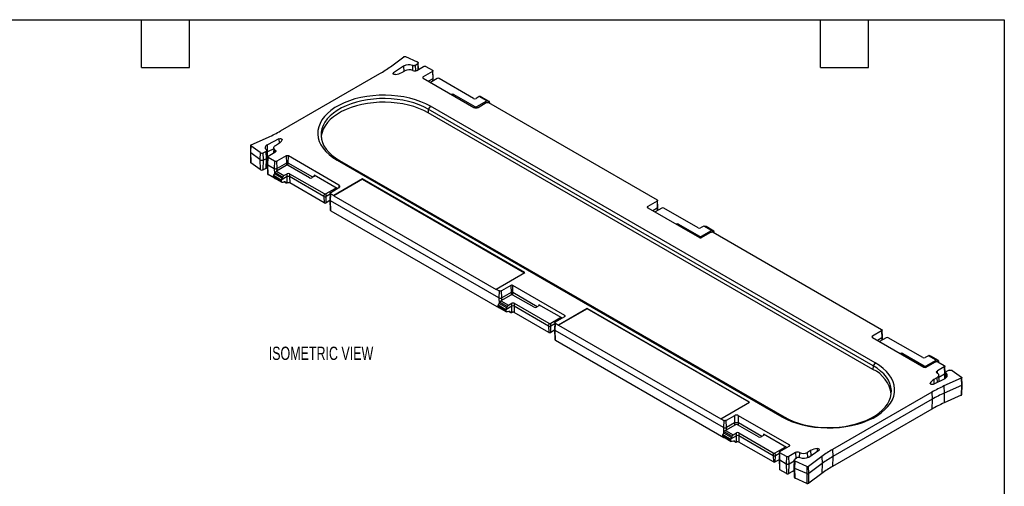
# Model space of a CAD drawing. Header units: millimetres. Extents: x 6 to 273, y 6 to 210.
# Tile 3 of 3: x 117 to 273, y 135 to 210. Entities that reach past the tile are written whole.
import ezdxf

# ---------------------------------------------------------------- set-up
doc = ezdxf.new("R2010")
doc.units = ezdxf.units.MM
doc.layers.add('TEXT', color=140, linetype='Continuous', lineweight=25)
doc.styles.add('SLDTEXTSTYLE0', font='TXT', dxfattribs={"width": 0.7})

msp = doc.modelspace()

# ---------------------------------------------------------------- linework, layer by layer
for p, q in [((175.462, 202.072), (177.574, 203.651)), ((177.85, 203.672), (179.723, 202.837)), ((177.556, 202.169), (175.943, 201.103)), ((177.556, 202.169), (177.589, 201.33)), ((178.966, 202.261), (178.943, 201.488)), ((179.445, 202.301), (179.786, 202.556)), ((179.482, 201.412), (179.445, 202.301)), ((179.642, 201.471), (180.728, 202.098)), ((179.786, 202.556), (179.826, 201.577)), ((179.914, 201.628), (179.858, 202.685)), ((181.106, 202.098), (182.128, 201.508)), ((157.976, 191.845), (173.77, 200.962)), ((175.953, 200.867), (175.943, 201.103)), ((177.256, 201.138), (177.752, 201.424)), ((182.128, 201.29), (180.646, 200.434)), ((180.653, 200.24), (180.646, 200.434)), ((182.128, 201.29), (182.17, 200.159)), ((182.266, 200.298), (182.207, 201.401)), ((180.646, 200.244), (188.7, 195.594)), ((182.17, 200.159), (181.482, 199.761)), ((182.871, 200.186), (181.809, 199.573)), ((182.17, 200.159), (182.162, 199.776)), ((182.251, 199.828), (182.266, 200.289)), ((188.67, 197.022), (183.19, 200.186)), ((185.133, 197.653), (185.135, 197.655)), ((185.135, 197.652), (185.135, 197.655)), ((185.514, 197.433), (185.523, 197.655)), ((185.523, 197.655), (188.881, 195.716)), ((189.576, 197.321), (189.058, 197.022)), ((190.779, 196.627), (189.576, 197.321)), ((190.906, 196.638), (189.699, 197.335)), ((189.86, 197.243), (191.082, 196.537)), ((181.827, 195.766), (181.466, 195.317)), ((252.537, 154.945), (181.827, 195.766)), ((188.881, 195.716), (188.875, 195.532)), ((189.201, 195.716), (190.779, 196.627)), ((189.207, 195.533), (189.201, 195.716)), ((189.382, 195.594), (190.688, 196.348)), ((191.174, 196.532), (189.947, 197.24)), ((191.066, 196.348), (217.837, 180.893)), ((191.231, 196.414), (191.091, 196.334)), ((191.224, 196.257), (191.231, 196.414)), ((191.231, 196.414), (191.23, 196.432)), ((181.466, 195.317), (181.448, 194.731)), ((252.159, 153.911), (181.448, 194.731)), ((252.176, 154.497), (181.466, 195.317)), ((153.241, 189.562), (153.182, 188.456)), ((153.235, 188.361), (153.282, 189.489)), ((154.728, 188.408), (153.282, 189.489)), ((153.318, 189.649), (156.053, 190.868)), ((157.732, 190.59), (155.886, 189.659)), ((155.924, 188.526), (155.886, 189.659)), ((157.176, 189.546), (157.671, 189.832)), ((157.732, 190.59), (157.756, 189.884)), ((153.182, 188.449), (153.233, 186.862)), ((154.681, 187.28), (153.235, 188.361)), ((153.276, 186.791), (153.235, 188.361)), ((154.728, 188.408), (154.681, 187.28)), ((155.215, 188.372), (155.657, 188.568)), ((155.252, 187.238), (155.215, 188.372)), ((155.657, 188.568), (155.693, 187.435)), ((155.851, 187.628), (155.791, 188.733)), ((155.806, 188.456), (155.924, 188.526)), ((155.892, 187.017), (155.924, 188.526)), ((156.89, 189.013), (155.924, 188.526)), ((156.008, 187.828), (157.094, 188.454)), ((156.899, 189.176), (156.853, 188.315)), ((157.107, 188.462), (157.12, 188.807)), ((158.891, 187.875), (157.408, 187.019)), ((158.891, 187.875), (158.933, 186.744)), ((159.178, 186.744), (159.22, 187.875)), ((167.274, 183.226), (159.22, 187.875)), ((154.722, 185.71), (153.276, 186.791)), ((154.681, 187.28), (154.722, 185.71)), ((155.221, 185.673), (155.252, 187.238)), ((155.252, 187.238), (155.693, 187.435)), ((155.693, 187.435), (155.662, 185.87)), ((155.8, 186.029), (155.851, 187.616)), ((155.829, 186.927), (155.891, 186.961)), ((155.93, 187.721), (155.871, 186.618)), ((155.871, 186.608), (155.922, 185.022)), ((155.966, 186.479), (156.008, 187.61)), ((155.966, 186.479), (156.989, 185.888)), ((156.002, 184.912), (155.966, 186.479)), ((157.031, 187.019), (156.008, 187.61)), ((157.031, 187.019), (156.989, 185.888)), ((158.896, 186.346), (157.317, 185.434)), ((157.45, 185.888), (157.408, 187.019)), ((158.933, 186.744), (157.45, 185.888)), ((158.933, 186.744), (158.924, 186.359)), ((163.095, 184.483), (159.178, 186.744)), ((159.187, 186.359), (159.178, 186.744)), ((162.574, 184.407), (159.215, 186.346)), ((166.977, 187.194), (237.688, 146.373)), ((167.338, 187.161), (166.977, 187.194)), ((167.338, 187.161), (238.049, 146.341)), ((155.662, 185.87), (155.221, 185.673)), ((157.025, 184.321), (156.002, 184.912)), ((156.866, 184.74), (156.867, 184.758)), ((158.103, 184.025), (156.866, 184.74)), ((156.874, 184.555), (156.866, 184.74)), ((156.867, 184.758), (158.103, 184.044)), ((156.989, 185.888), (157.009, 185.012)), ((158.237, 184.311), (157.015, 185.017)), ((157.148, 185.213), (158.361, 184.513)), ((157.317, 185.434), (158.521, 184.74)), ((157.441, 185.506), (157.45, 185.888)), ((158.521, 184.74), (159.038, 185.039)), ((159.056, 184.575), (159.038, 185.039)), ((159.426, 185.039), (159.409, 184.575)), ((159.426, 185.039), (164.906, 181.875)), ((163.346, 184.811), (163.339, 184.624)), ((166.988, 182.709), (163.346, 184.811)), ((158.103, 183.846), (156.874, 184.555)), ((156.971, 184.388), (158.203, 183.677)), ((157.024, 184.357), (157.025, 184.321)), ((159.056, 184.575), (158.103, 184.025)), ((158.103, 184.044), (158.103, 184.025)), ((158.103, 184.025), (158.103, 183.846)), ((158.575, 183.736), (158.363, 183.67)), ((158.608, 183.744), (158.868, 183.594)), ((158.805, 183.66), (158.651, 183.748)), ((159.033, 183.583), (159.056, 184.575)), ((164.889, 181.412), (159.409, 184.575)), ((159.409, 184.575), (159.432, 183.572)), ((164.912, 180.409), (159.432, 183.572)), ((163.346, 184.628), (162.962, 184.407)), ((170.999, 184.173), (166.443, 181.543)), ((170.999, 184.214), (166.445, 181.585)), ((167.274, 183.226), (167.26, 182.835)), ((196.818, 169.309), (170.999, 184.214)), ((170.999, 184.214), (170.999, 184.173)), ((170.999, 184.173), (196.782, 169.289)), ((164.906, 181.875), (164.889, 181.412)), ((165.226, 181.875), (166.671, 182.709)), ((165.243, 181.412), (165.226, 181.875)), ((165.88, 181.779), (165.243, 181.412)), ((165.89, 181.971), (165.831, 180.868)), ((165.926, 180.729), (165.968, 181.86)), ((165.968, 182.078), (167.274, 182.832)), ((165.968, 181.86), (166.445, 181.585)), ((166.679, 182.488), (166.671, 182.709)), ((166.986, 182.665), (166.988, 182.709)), ((164.889, 181.412), (164.912, 180.409)), ((165.22, 180.409), (165.243, 181.412)), ((165.834, 180.763), (165.22, 180.409)), ((165.831, 180.859), (165.882, 179.273)), ((192.698, 165.274), (165.926, 180.729)), ((165.962, 179.162), (165.926, 180.729)), ((166.445, 181.585), (166.443, 181.543)), ((166.443, 181.543), (192.262, 166.638)), ((217.837, 180.675), (216.355, 179.82)), ((217.837, 180.675), (217.879, 179.545)), ((217.975, 179.684), (217.916, 180.787)), ((165.962, 179.162), (192.734, 163.707)), ((216.362, 179.625), (216.355, 179.82)), ((216.355, 179.63), (224.585, 174.878)), ((217.879, 179.545), (217.191, 179.147)), ((218.58, 179.572), (217.517, 178.958)), ((217.879, 179.545), (217.87, 179.162)), ((217.96, 179.214), (217.975, 179.674)), ((224.379, 176.408), (218.899, 179.572)), ((220.842, 177.039), (220.844, 177.04)), ((220.844, 177.038), (220.844, 177.04)), ((221.223, 176.819), (221.232, 177.04)), ((221.232, 177.04), (224.59, 175.101)), ((225.285, 176.707), (224.767, 176.408)), ((224.91, 175.101), (226.488, 176.013)), ((224.914, 174.878), (226.397, 175.734)), ((226.488, 176.013), (225.285, 176.707)), ((226.615, 176.024), (225.408, 176.721)), ((225.569, 176.628), (226.791, 175.923)), ((226.883, 175.918), (225.656, 176.626)), ((226.775, 175.734), (253.546, 160.279)), ((226.94, 175.8), (226.8, 175.719)), ((226.933, 175.643), (226.94, 175.8)), ((226.94, 175.8), (226.939, 175.818)), ((224.59, 175.101), (224.582, 174.88)), ((224.918, 174.88), (224.91, 175.101)), ((192.263, 166.68), (196.818, 169.309)), ((192.262, 166.638), (192.263, 166.68)), ((192.263, 166.68), (192.74, 166.405)), ((192.74, 166.405), (192.698, 165.274)), ((194.6, 167.261), (193.117, 166.405)), ((193.159, 165.274), (193.117, 166.405)), ((194.642, 166.13), (193.159, 165.274)), ((194.6, 167.261), (194.642, 166.13)), ((194.642, 166.13), (194.633, 165.745)), ((194.887, 166.13), (194.929, 167.261)), ((198.804, 163.869), (194.887, 166.13)), ((194.896, 165.745), (194.887, 166.13)), ((203.16, 162.509), (194.929, 167.261)), ((192.698, 165.274), (192.718, 164.398)), ((193.946, 163.697), (192.723, 164.403)), ((192.857, 164.599), (194.07, 163.899)), ((194.605, 165.731), (193.026, 164.82)), ((193.026, 164.82), (194.229, 164.125)), ((193.15, 164.892), (193.159, 165.274)), ((194.229, 164.125), (194.747, 164.424)), ((194.764, 163.961), (194.747, 164.424)), ((198.283, 163.792), (194.924, 165.731)), ((195.135, 164.424), (195.118, 163.961)), ((195.135, 164.424), (200.615, 161.261)), ((192.575, 164.125), (192.576, 164.143)), ((193.812, 163.411), (192.575, 164.125)), ((192.583, 163.941), (192.575, 164.125)), ((192.576, 164.143), (193.812, 163.43)), ((193.812, 163.232), (192.583, 163.941)), ((192.68, 163.774), (193.912, 163.062)), ((192.733, 163.743), (192.734, 163.707)), ((194.764, 163.961), (193.812, 163.411)), ((193.812, 163.43), (193.812, 163.411)), ((193.812, 163.411), (193.812, 163.232)), ((194.284, 163.121), (194.072, 163.056)), ((194.317, 163.13), (194.577, 162.979)), ((194.513, 163.045), (194.36, 163.134)), ((194.742, 162.969), (194.764, 163.961)), ((200.598, 160.797), (195.118, 163.961)), ((195.118, 163.961), (195.141, 162.958)), ((200.621, 159.794), (195.141, 162.958)), ((199.055, 164.014), (198.671, 163.792)), ((199.055, 164.197), (199.048, 164.01)), ((202.697, 162.095), (199.055, 164.197)), ((206.708, 163.559), (202.152, 160.929)), ((206.708, 163.6), (202.154, 160.97)), ((232.526, 148.695), (206.708, 163.6)), ((206.708, 163.6), (206.708, 163.559)), ((232.491, 148.674), (206.708, 163.559)), ((200.615, 161.261), (200.598, 160.797)), ((200.935, 161.261), (202.379, 162.095)), ((200.952, 160.797), (200.935, 161.261)), ((201.599, 161.357), (201.54, 160.254)), ((201.635, 160.115), (201.677, 161.245)), ((201.677, 161.463), (203.16, 162.319)), ((201.677, 161.245), (202.154, 160.97)), ((202.388, 161.874), (202.379, 162.095)), ((202.695, 162.051), (202.697, 162.095)), ((203.16, 162.509), (203.153, 162.315)), ((200.598, 160.797), (200.621, 159.794)), ((200.929, 159.794), (200.952, 160.797)), ((201.543, 160.149), (200.929, 159.794)), ((201.589, 161.165), (200.952, 160.797)), ((201.54, 160.244), (201.591, 158.658)), ((228.407, 144.66), (201.635, 160.115)), ((201.671, 158.547), (201.635, 160.115)), ((202.154, 160.97), (202.152, 160.929)), ((202.152, 160.929), (227.971, 146.024)), ((253.546, 160.061), (252.082, 159.216)), ((253.546, 160.061), (253.588, 158.93)), ((253.684, 159.069), (253.624, 160.173)), ((201.671, 158.547), (228.443, 143.093)), ((252.09, 159), (252.082, 159.216)), ((252.082, 159.004), (260.276, 154.275)), ((253.588, 158.93), (252.899, 158.533)), ((254.289, 158.957), (253.226, 158.344)), ((253.588, 158.93), (253.579, 158.548)), ((253.669, 158.6), (253.684, 159.06)), ((260.088, 155.794), (254.608, 158.957)), ((256.551, 156.425), (256.553, 156.426)), ((256.553, 156.424), (256.553, 156.426)), ((256.932, 156.205), (256.94, 156.426)), ((256.94, 156.426), (260.299, 154.487)), ((260.994, 156.093), (260.476, 155.794)), ((260.618, 154.487), (262.197, 155.398)), ((260.642, 154.275), (262.106, 155.12)), ((262.197, 155.398), (260.994, 156.093)), ((262.324, 155.409), (261.117, 156.106)), ((261.278, 156.014), (262.5, 155.309)), ((262.592, 155.303), (261.365, 156.011)), ((262.484, 155.12), (263.506, 154.529)), ((262.649, 155.186), (262.509, 155.105)), ((262.642, 155.029), (262.649, 155.186)), ((262.649, 155.186), (262.647, 155.204)), ((252.176, 154.497), (252.159, 153.911)), ((252.537, 154.945), (252.176, 154.497)), ((260.299, 154.487), (260.291, 154.266)), ((260.627, 154.266), (260.618, 154.487)), ((263.506, 154.311), (262.421, 153.685)), ((262.435, 153.302), (262.421, 153.685)), ((263.506, 154.311), (263.548, 153.18)), ((263.644, 153.319), (263.585, 154.423)), ((263.723, 153.418), (263.675, 152.515)), ((264.299, 153.767), (263.858, 153.571)), ((264.786, 153.731), (266.232, 152.65)), ((261.782, 151.549), (263.629, 152.48)), ((262.339, 152.593), (261.843, 152.307)), ((261.843, 152.307), (261.869, 151.593)), ((262.339, 152.593), (262.366, 151.843)), ((262.669, 151.996), (262.616, 152.997)), ((262.634, 152.653), (263.548, 153.18)), ((266.196, 152.49), (263.461, 151.271)), ((263.548, 153.18), (263.531, 152.431)), ((263.617, 152.474), (263.644, 153.31)), ((263.758, 152.578), (263.789, 153.294)), ((266.196, 152.49), (266.233, 151.356)), ((266.332, 151.468), (266.273, 152.576)), ((261.538, 150.294), (245.745, 141.177)), ((261.292, 151.634), (261.287, 151.717)), ((261.538, 150.294), (261.58, 149.163)), ((263.461, 151.271), (263.498, 150.137)), ((266.233, 151.356), (263.498, 150.137)), ((266.233, 151.356), (266.201, 149.792)), ((266.281, 149.878), (266.332, 151.464)), ((261.58, 149.163), (245.787, 140.046)), ((261.58, 149.163), (261.544, 147.596)), ((263.498, 150.137), (263.467, 148.573)), ((266.201, 149.792), (263.467, 148.573)), ((227.972, 146.066), (232.526, 148.695)), ((261.544, 147.596), (245.751, 138.479)), ((227.971, 146.024), (227.972, 146.066)), ((227.972, 146.066), (228.449, 145.791)), ((228.449, 145.791), (228.407, 144.66)), ((230.132, 146.545), (228.826, 145.791)), ((228.868, 144.66), (228.826, 145.791)), ((230.132, 146.545), (230.174, 145.414)), ((230.773, 145.414), (230.815, 146.545)), ((238.869, 141.895), (230.815, 146.545)), ((237.688, 146.373), (238.049, 146.341)), ((228.407, 144.66), (228.427, 143.784)), ((230.314, 145.117), (228.735, 144.206)), ((228.735, 144.206), (229.938, 143.511)), ((228.859, 144.277), (228.868, 144.66)), ((230.174, 145.414), (228.868, 144.66)), ((230.174, 145.414), (230.165, 145.031)), ((233.992, 143.178), (230.633, 145.117)), ((234.513, 143.255), (230.773, 145.414)), ((230.782, 145.031), (230.773, 145.414)), ((228.283, 143.511), (228.285, 143.529)), ((229.521, 142.797), (228.283, 143.511)), ((228.292, 143.327), (228.283, 143.511)), ((228.285, 143.529), (229.521, 142.815)), ((229.521, 142.617), (228.292, 143.327)), ((228.389, 143.159), (229.621, 142.448)), ((229.655, 143.083), (228.432, 143.788)), ((228.442, 143.129), (228.443, 143.093)), ((228.566, 143.985), (229.779, 143.285)), ((230.473, 143.347), (229.521, 142.797)), ((229.521, 142.815), (229.521, 142.797)), ((229.521, 142.797), (229.521, 142.617)), ((229.993, 142.507), (229.781, 142.442)), ((229.938, 143.511), (230.456, 143.81)), ((230.026, 142.515), (230.286, 142.365)), ((230.222, 142.431), (230.069, 142.52)), ((230.451, 142.355), (230.473, 143.347)), ((230.473, 143.347), (230.456, 143.81)), ((230.844, 143.81), (230.827, 143.347)), ((236.307, 140.183), (230.827, 143.347)), ((230.827, 143.347), (230.85, 142.344)), ((230.844, 143.81), (236.324, 140.646)), ((234.764, 143.4), (234.38, 143.178)), ((234.764, 143.583), (234.757, 143.396)), ((238.406, 141.481), (234.764, 143.583)), ((236.33, 139.18), (230.85, 142.344)), ((236.643, 140.646), (238.088, 141.481)), ((237.386, 140.849), (238.869, 141.705)), ((238.097, 141.259), (238.088, 141.481)), ((238.404, 141.437), (238.406, 141.481)), ((238.869, 141.895), (238.861, 141.701)), ((242.258, 141.001), (241.763, 140.715)), ((241.959, 139.97), (243.571, 141.036)), ((242.258, 141.001), (242.288, 140.188)), ((243.28, 141.322), (243.285, 140.847)), ((245.745, 141.177), (245.787, 140.046)), ((236.324, 140.646), (236.307, 140.183)), ((236.307, 140.183), (236.33, 139.18)), ((236.638, 139.18), (236.661, 140.183)), ((237.252, 139.535), (236.638, 139.18)), ((236.661, 140.183), (236.643, 140.646)), ((237.297, 140.551), (236.661, 140.183)), ((237.308, 140.743), (237.249, 139.639)), ((237.249, 139.63), (237.299, 138.044)), ((237.344, 139.5), (237.386, 140.631)), ((237.344, 139.5), (238.367, 138.91)), ((237.38, 137.933), (237.344, 139.5)), ((238.409, 140.041), (237.386, 140.631)), ((238.409, 140.041), (238.367, 138.91)), ((239.872, 140.668), (238.786, 140.041)), ((238.828, 138.91), (238.786, 140.041)), ((238.828, 138.91), (239.652, 139.386)), ((239.657, 139.467), (239.597, 138.361)), ((240.069, 139.838), (239.729, 139.583)), ((239.872, 140.668), (239.907, 139.717)), ((240.483, 140.683), (240.457, 139.905)), ((241.793, 139.882), (241.763, 140.715)), ((244.053, 140.067), (241.941, 138.488)), ((244.053, 140.067), (244.1, 138.939)), ((245.787, 140.046), (245.751, 138.479)), ((238.403, 137.343), (237.38, 137.933)), ((238.367, 138.91), (238.403, 137.343)), ((238.792, 137.343), (238.828, 138.91)), ((239.614, 137.817), (238.792, 137.343)), ((239.597, 138.35), (239.648, 136.762)), ((239.755, 138.168), (239.791, 139.302)), ((241.628, 137.333), (239.755, 138.168)), ((239.786, 136.604), (239.755, 138.168)), ((241.664, 138.467), (239.791, 139.302)), ((241.664, 138.467), (241.628, 137.333)), ((241.988, 137.36), (241.941, 138.488)), ((244.1, 138.939), (241.988, 137.36)), ((244.1, 138.939), (244.059, 137.369)), ((241.659, 135.769), (239.786, 136.604)), ((241.628, 137.333), (241.659, 135.769)), ((244.059, 137.369), (241.947, 135.79)), ((241.947, 135.79), (241.988, 137.36))]:
    msp.add_line(p, q)
at = {"flags": 128}
for points in [[(176.235, 200.817), (176.141, 200.814), (176.049, 200.828), (175.97, 200.857), (175.91, 200.899), (175.876, 200.95), (175.87, 201.004), (175.893, 201.057), (175.943, 201.103)], [(181.827, 195.766), (181.087, 196.154), (180.287, 196.5), (179.434, 196.8), (178.535, 197.052), (177.599, 197.253), (176.634, 197.403), (175.648, 197.498), (174.652, 197.539), (173.653, 197.526), (172.661, 197.457), (171.684, 197.335), (170.733, 197.159), (169.814, 196.932), (168.937, 196.655), (168.109, 196.332), (167.339, 195.965), (166.632, 195.557), (165.996, 195.112), (165.436, 194.634), (164.957, 194.128), (164.564, 193.598), (164.26, 193.049), (164.047, 192.485), (163.929, 191.912), (163.905, 191.335), (163.976, 190.76), (164.142, 190.191), (164.4, 189.634), (164.75, 189.094), (165.186, 188.575), (165.706, 188.082), (166.305, 187.62), (166.977, 187.194)], [(181.466, 195.317), (180.762, 195.686), (180.001, 196.015), (179.189, 196.301), (178.334, 196.54), (177.444, 196.732), (176.525, 196.874), (175.588, 196.965), (174.64, 197.004), (173.689, 196.991), (172.745, 196.926), (171.816, 196.81), (170.911, 196.642), (170.037, 196.426), (169.203, 196.163), (168.415, 195.856), (167.682, 195.506), (167.01, 195.118), (166.405, 194.695), (165.872, 194.241), (165.416, 193.759), (165.042, 193.254), (164.753, 192.732), (164.55, 192.195), (164.438, 191.651), (164.415, 191.102), (164.483, 190.554), (164.64, 190.013), (164.887, 189.483), (165.219, 188.969), (165.634, 188.475), (166.129, 188.007), (166.699, 187.567), (167.338, 187.161)], [(181.448, 194.731), (180.747, 195.099), (179.987, 195.427), (179.178, 195.712), (178.325, 195.951), (177.436, 196.143), (176.52, 196.284), (175.585, 196.375), (174.639, 196.414), (173.691, 196.401), (172.749, 196.336), (171.823, 196.22), (170.919, 196.053), (170.048, 195.838), (169.215, 195.575), (168.43, 195.268), (167.699, 194.92), (167.028, 194.533), (166.424, 194.111), (165.893, 193.657), (165.438, 193.177), (165.065, 192.673), (164.776, 192.152), (164.575, 191.617), (164.462, 191.074), (164.44, 190.809)], [(153.282, 189.489), (153.262, 189.508), (153.248, 189.529), (153.242, 189.551), (153.243, 189.573), (153.251, 189.595), (153.267, 189.615), (153.29, 189.633), (153.318, 189.649)], [(155.886, 189.659), (155.751, 189.578), (155.646, 189.483), (155.572, 189.38), (155.532, 189.27), (155.528, 189.157), (155.56, 189.047), (155.626, 188.941), (155.726, 188.845)], [(157.12, 188.807), (157.02, 188.891), (156.949, 188.983), (156.908, 189.082), (156.899, 189.183), (156.923, 189.283), (156.979, 189.379), (157.064, 189.468), (157.176, 189.546)], [(157.732, 190.59), (157.812, 190.619), (157.903, 190.632), (157.997, 190.629), (158.085, 190.609), (158.157, 190.574), (158.208, 190.529), (158.232, 190.476), (158.227, 190.422)], [(155.726, 188.845), (155.759, 188.811), (155.781, 188.775), (155.791, 188.737), (155.788, 188.698), (155.772, 188.661), (155.744, 188.626), (155.705, 188.595), (155.657, 188.568)], [(157.12, 188.807), (157.168, 188.767), (157.202, 188.723), (157.222, 188.676), (157.226, 188.628), (157.215, 188.58), (157.188, 188.534), (157.147, 188.492), (157.094, 188.454)], [(237.688, 146.373), (238.427, 145.985), (239.227, 145.639), (240.08, 145.339), (240.979, 145.087), (241.915, 144.886), (242.881, 144.736), (243.866, 144.641), (244.863, 144.599), (245.862, 144.613), (246.854, 144.682), (247.83, 144.804), (248.782, 144.98), (249.7, 145.207), (250.577, 145.483), (251.405, 145.807), (252.175, 146.174), (252.882, 146.582), (253.518, 147.027), (254.078, 147.504), (254.557, 148.011), (254.951, 148.541), (255.255, 149.09), (255.467, 149.654), (255.586, 150.227), (255.61, 150.804), (255.538, 151.379), (255.373, 151.948), (255.114, 152.505), (254.765, 153.045), (254.328, 153.564), (253.808, 154.057), (253.209, 154.519), (252.537, 154.945)], [(238.049, 146.341), (238.752, 145.972), (239.513, 145.643), (240.325, 145.357), (241.18, 145.117), (242.071, 144.926), (242.989, 144.784), (243.927, 144.693), (244.875, 144.653), (245.825, 144.666), (246.769, 144.732), (247.698, 144.848), (248.604, 145.015), (249.478, 145.231), (250.312, 145.494), (251.099, 145.802), (251.832, 146.151), (252.504, 146.54), (253.11, 146.963), (253.643, 147.417), (254.098, 147.899), (254.472, 148.403), (254.762, 148.926), (254.964, 149.462), (255.077, 150.007), (255.099, 150.556), (255.032, 151.103), (254.874, 151.645), (254.628, 152.175), (254.296, 152.689), (253.88, 153.182), (253.386, 153.651), (252.816, 154.09), (252.176, 154.497)], [(262.394, 153.332), (262.346, 153.371), (262.312, 153.416), (262.293, 153.463), (262.288, 153.511), (262.3, 153.559), (262.326, 153.605), (262.367, 153.647), (262.421, 153.685)], [(262.394, 153.332), (262.494, 153.248), (262.566, 153.156), (262.606, 153.057), (262.615, 152.956), (262.591, 152.856), (262.536, 152.76), (262.451, 152.671), (262.339, 152.593)], [(263.629, 152.48), (263.763, 152.561), (263.869, 152.656), (263.943, 152.759), (263.982, 152.869), (263.986, 152.981), (263.955, 153.092), (263.888, 153.198), (263.789, 153.294)], [(261.782, 151.549), (261.703, 151.52), (261.611, 151.507), (261.517, 151.51), (261.43, 151.53), (261.357, 151.565), (261.306, 151.61), (261.282, 151.663), (261.287, 151.717)], [(243.28, 141.322), (243.374, 141.325), (243.465, 141.311), (243.544, 141.282), (243.604, 141.24), (243.639, 141.189), (243.645, 141.135), (243.621, 141.082), (243.571, 141.036)], [(239.791, 139.302), (239.742, 139.329), (239.702, 139.361), (239.674, 139.397), (239.659, 139.435), (239.657, 139.474), (239.668, 139.513), (239.693, 139.55), (239.729, 139.583)]]:
    msp.add_lwpolyline(points, dxfattribs=at)
for centre, radius, start, end in [((165.239, 215.806), 17.121, 299.88606, 306.6625), ((178.356, 200.761), 1.62, 67.87306, 119.62145), ((179.577, 202.509), 0.359, 60.09456, 66.05904), ((175.942, 203.537), 2.735, 276.13899, 298.72174), ((178.425, 200.115), 1.472, 65.67561, 117.19565), ((179.321, 202.097), 0.703, 245.67561, 297.19565), ((183.031, 199.878), 0.347, 62.60967, 117.39033), ((185.329, 197.28), 0.422, 62.60967, 117.39033), ((188.864, 197.397), 0.422, 242.60967, 297.39033), ((189.041, 196.024), 0.347, 242.60967, 297.39033), ((147.641, 209.815), 20.731, 293.94096, 299.90544), ((157.121, 190.907), 1.208, 297.10838, 336.30734), ((153.295, 188.457), 0.113, 180.33749, 238.2723), ((155.006, 188.854), 0.525, 238.05747, 293.45558), ((153.324, 186.869), 0.0919, 184.71956, 237.95852), ((155.007, 187.802), 0.615, 238.05747, 293.45558), ((155.627, 187.649), 0.225, 287.04197, 354.39198), ((159.056, 186.037), 0.347, 62.60967, 117.39033), ((155.006, 186.167), 0.538, 238.05747, 293.45558), ((155.606, 186.057), 0.195, 286.37575, 351.51659), ((159.232, 184.664), 0.422, 62.60967, 117.39033), ((163.311, 184.72), 0.0979, 290.78342, 69.21658), ((159.232, 184.234), 0.384, 62.60967, 117.39033), ((159.231, 183.182), 0.439, 62.80837, 102.91237), ((162.768, 184.781), 0.422, 242.60967, 297.39033), ((165.066, 182.183), 0.347, 242.60967, 297.39033), ((166.829, 182.403), 0.345, 62.60967, 117.39033), ((165.066, 181.753), 0.384, 242.60967, 297.39033), ((165.066, 180.705), 0.334, 242.60967, 297.39033), ((218.74, 179.264), 0.347, 62.60967, 117.39033), ((221.038, 176.666), 0.422, 62.60967, 117.39033), ((224.573, 176.782), 0.422, 242.60967, 297.39033), ((224.75, 175.409), 0.347, 242.60967, 297.39033), ((194.764, 165.423), 0.347, 62.60967, 117.39033), ((194.941, 164.05), 0.422, 62.60967, 117.39033), ((194.941, 163.62), 0.384, 62.60967, 117.39033), ((194.94, 162.567), 0.439, 62.80837, 102.91237), ((198.477, 164.166), 0.422, 242.60967, 297.39033), ((199.02, 164.106), 0.0979, 290.78342, 69.21658), ((200.775, 161.569), 0.347, 242.60967, 297.39033), ((202.538, 161.789), 0.345, 62.60967, 117.39033), ((200.775, 161.139), 0.384, 242.60967, 297.39033), ((200.775, 160.091), 0.334, 242.60967, 297.39033), ((252.123, 159.11), 0.113, 110.78342, 249.21658), ((254.448, 158.649), 0.347, 62.60967, 117.39033), ((256.747, 156.052), 0.422, 62.60967, 117.39033), ((260.282, 156.168), 0.422, 242.60967, 297.39033), ((250.027, 149.281), 5.097, 7.97753, 65.2746), ((260.459, 154.628), 0.398, 242.60967, 297.39033), ((260.459, 154.795), 0.347, 242.60967, 297.39033), ((264.609, 153.493), 0.297, 53.3375, 60.11394), ((262.394, 151.232), 1.208, 117.10838, 156.30734), ((271.874, 132.324), 20.731, 113.94096, 119.90544), ((271.885, 131.246), 20.669, 113.94096, 119.90544), ((271.875, 129.633), 20.722, 113.94096, 119.90544), ((230.473, 144.809), 0.347, 62.60967, 117.39033), ((230.65, 143.436), 0.422, 62.60967, 117.39033), ((230.65, 143.005), 0.384, 62.60967, 117.39033), ((234.186, 143.552), 0.422, 242.60967, 297.39033), ((234.729, 143.491), 0.0979, 290.78342, 69.21658), ((230.649, 141.953), 0.439, 62.80837, 102.91237), ((238.247, 141.175), 0.345, 62.60967, 117.39033), ((243.572, 138.602), 2.735, 96.13899, 118.72174), ((254.276, 126.333), 17.121, 119.88606, 126.6625), ((236.484, 140.524), 0.384, 242.60967, 297.39033), ((236.484, 140.955), 0.347, 242.60967, 297.39033), ((240.194, 140.042), 0.703, 65.67561, 117.19565), ((240.347, 139.392), 0.526, 67.57477, 121.93511), ((241.09, 142.024), 1.472, 245.67561, 297.19565), ((241.158, 141.378), 1.62, 247.87237, 299.62146), ((254.292, 125.246), 17.07, 119.88606, 126.6625), ((236.484, 139.477), 0.334, 242.60967, 297.39033), ((239.814, 138.378), 0.218, 184.31992, 254.24613), ((241.783, 138.741), 0.299, 246.54442, 301.94253), ((254.278, 123.641), 17.113, 119.88606, 126.6625), ((239.846, 136.795), 0.201, 189.43157, 252.67609), ((241.782, 137.689), 0.388, 246.54442, 301.94253), ((241.783, 136.054), 0.311, 246.54442, 301.94253)]:
    msp.add_arc(centre, radius, start, end)
for centre, major_axis, ratio, start_param, end_param in [((189.568, 197.122), (0.133, 0.212), 0.5516725, 0.0199967, 0.8053136), ((189.817, 197.027), (0.133, 0.212), 0.5516725, 0.0199967, 0.6033751), ((190.787, 196.418), (0.116, 0.221), 0.6019861, 5.8518584, 7.0446927), ((191.11, 196.762), (0.116, 0.221), 0.6019861, 2.7102657, 3.7023227), ((191.054, 196.312), (0.116, 0.221), 0.6019861, 5.5611629, 6.8427543), ((157.042, 184.842), (0.133, 0.212), 0.5516725, 1.007252, 2.2888434), ((156.987, 185.192), (0.133, 0.212), 0.5516725, 4.1476836, 5.1397406), ((157.31, 185.235), (0.133, 0.212), 0.5516725, 0.8053136, 1.9981479), ((158.528, 184.531), (0.116, 0.221), 0.6019861, 0.7615074, 1.9543418), ((158.28, 184.127), (0.116, 0.221), 0.6019861, 0.9634459, 2.2450373), ((158.194, 184.495), (0.116, 0.221), 0.6019861, 4.1038775, 5.0959344), ((158.484, 183.297), (0.26, 0.427), 0.5620769, 5.9754956, 6.8486566), ((159.125, 184.023), (0.26, 0.427), 0.5620769, 2.833903, 3.7029), ((225.277, 176.507), (0.133, 0.212), 0.5516725, 0.0199967, 0.8053136), ((225.526, 176.412), (0.133, 0.212), 0.5516725, 0.0199967, 0.6033751), ((226.496, 175.804), (0.116, 0.221), 0.6019861, 5.8518584, 7.0446927), ((226.819, 176.148), (0.116, 0.221), 0.6019861, 2.7102657, 3.7023227), ((226.763, 175.698), (0.116, 0.221), 0.6019861, 5.5611629, 6.8427543), ((192.751, 164.227), (0.133, 0.212), 0.5516725, 1.007252, 2.2888434), ((192.696, 164.578), (0.133, 0.212), 0.5516725, 4.1476836, 5.1397406), ((193.019, 164.62), (0.133, 0.212), 0.5516725, 0.8053136, 1.9981479), ((193.989, 163.513), (0.116, 0.221), 0.6019861, 0.9634459, 2.2450373), ((193.903, 163.881), (0.116, 0.221), 0.6019861, 4.1038775, 5.0959344), ((194.237, 163.917), (0.116, 0.221), 0.6019861, 0.7615074, 1.9543418), ((194.193, 162.682), (0.26, 0.427), 0.5620769, 5.9754956, 6.8486566), ((194.834, 163.409), (0.26, 0.427), 0.5620769, 2.833903, 3.7029), ((260.986, 155.893), (0.133, 0.212), 0.5516725, 0.0199967, 0.8053136), ((261.235, 155.798), (0.133, 0.212), 0.5516725, 0.0199967, 0.6033751), ((262.205, 155.19), (0.116, 0.221), 0.6019861, 5.8518584, 7.0446927), ((262.528, 155.533), (0.116, 0.221), 0.6019861, 2.7102657, 3.7023227), ((262.472, 155.084), (0.116, 0.221), 0.6019861, 5.5611629, 6.8427543), ((228.728, 144.006), (0.133, 0.212), 0.5516725, 0.8053136, 1.9981479), ((228.46, 143.613), (0.133, 0.212), 0.5516725, 1.007252, 2.2888434), ((228.405, 143.964), (0.133, 0.212), 0.5516725, 4.1476836, 5.1397406), ((229.698, 142.899), (0.116, 0.221), 0.6019861, 0.9634459, 2.2450373), ((229.612, 143.267), (0.116, 0.221), 0.6019861, 4.1038775, 5.0959344), ((229.946, 143.302), (0.116, 0.221), 0.6019861, 0.7615074, 1.9543418), ((229.902, 142.068), (0.26, 0.427), 0.5620769, 5.9754956, 6.8486566), ((230.542, 142.794), (0.26, 0.427), 0.5620769, 2.833903, 3.7029)]:
    msp.add_ellipse(centre, major_axis=major_axis, ratio=ratio, start_param=start_param, end_param=end_param)
for points, knots in [([(177.574, 203.651), (177.574, 203.651), (177.582, 203.657), (177.6, 203.669), (177.632, 203.681), (177.667, 203.69), (177.704, 203.695), (177.743, 203.696), (177.781, 203.692), (177.817, 203.685), (177.84, 203.677), (177.85, 203.672)], [-0.0000049, -0.0000049, -0.0000049, -0.0000049, 0.0001304, 0.1251304, 0.2501304, 0.3751304, 0.5001304, 0.6251304, 0.7501304, 0.8751304, 1.0001354, 1.0001354, 1.0001354, 1.0001354]), ([(179.445, 202.301), (179.431, 202.29), (179.4, 202.272), (179.347, 202.25), (179.285, 202.233), (179.221, 202.224), (179.154, 202.222), (179.087, 202.228), (179.025, 202.24), (178.986, 202.253), (178.966, 202.261), (178.966, 202.261)], [-0.0000377, -0.0000377, -0.0000377, -0.0000377, 0.1249623, 0.2499623, 0.3749623, 0.4999623, 0.6249623, 0.7499623, 0.8749623, 0.9999623, 1.0000001, 1.0000001, 1.0000001, 1.0000001]), ([(179.756, 202.82), (179.764, 202.816), (179.779, 202.806), (179.798, 202.791), (179.814, 202.776), (179.828, 202.76), (179.84, 202.744), (179.851, 202.721), (179.859, 202.691), (179.858, 202.655), (179.845, 202.62), (179.822, 202.587), (179.799, 202.566), (179.786, 202.556), (179.786, 202.556)], [-0.0000637, -0.0000637, -0.0000637, -0.0000637, 0.0624363, 0.1249363, 0.1874363, 0.2499363, 0.3124363, 0.3749363, 0.4999363, 0.6249363, 0.7499363, 0.8749363, 0.9999363, 1, 1, 1, 1]), ([(180.728, 202.098), (180.752, 202.112), (180.812, 202.135), (180.917, 202.147), (181.022, 202.135), (181.082, 202.112), (181.106, 202.098)], [-0.0000003, -0.0000003, -0.0000003, -0.0000003, 0.2486902, 0.5000586, 0.7519125, 1.0000007, 1.0000007, 1.0000007, 1.0000007]), ([(180.646, 200.434), (180.617, 200.417), (180.575, 200.376), (180.575, 200.302), (180.617, 200.26), (180.646, 200.244)], [0.00000086, 0.00000086, 0.00000086, 0.00000086, 0.33208873, 0.66688684, 1.00000014, 1.00000014, 1.00000014, 1.00000014]), ([(182.128, 201.508), (182.153, 201.494), (182.193, 201.459), (182.214, 201.399), (182.193, 201.338), (182.153, 201.304), (182.128, 201.29)], [-0.0000003, -0.0000003, -0.0000003, -0.0000003, 0.2486902, 0.5000586, 0.7519125, 1.0000006, 1.0000006, 1.0000006, 1.0000006]), ([(182.17, 200.159), (182.188, 200.17), (182.224, 200.195), (182.256, 200.24), (182.27, 200.277), (182.265, 200.296), (182.264, 200.298)], [0, 0, 0, 0, 0.29312968, 0.62617137, 0.95868047, 1, 1, 1, 1]), ([(190.688, 196.348), (190.713, 196.362), (190.772, 196.386), (190.877, 196.398), (190.982, 196.386), (191.042, 196.362), (191.066, 196.348)], [-0.0000003, -0.0000003, -0.0000003, -0.0000003, 0.2486901, 0.5000585, 0.7519124, 1.0000006, 1.0000006, 1.0000006, 1.0000006]), ([(188.7, 195.594), (188.744, 195.569), (188.851, 195.527), (189.041, 195.505), (189.231, 195.527), (189.338, 195.569), (189.382, 195.594)], [-0.0000002, -0.0000002, -0.0000002, -0.0000002, 0.247175, 0.4998155, 0.7528066, 0.9999999, 0.9999999, 0.9999999, 0.9999999]), ([(159.22, 187.875), (159.191, 187.892), (159.119, 187.916), (158.992, 187.916), (158.92, 187.892), (158.891, 187.875)], [0.00000086, 0.00000086, 0.00000086, 0.00000086, 0.33208873, 0.66688684, 1.00000014, 1.00000014, 1.00000014, 1.00000014]), ([(155.966, 186.479), (155.948, 186.491), (155.911, 186.515), (155.88, 186.562), (155.867, 186.597), (155.871, 186.616), (155.872, 186.618)], [0, 0, 0, 0, 0.3054208, 0.6356588, 0.9653625, 1, 1, 1, 1]), ([(156.008, 187.61), (155.984, 187.624), (155.944, 187.658), (155.923, 187.719), (155.944, 187.779), (155.984, 187.814), (156.008, 187.828)], [-0.0000003, -0.0000003, -0.0000003, -0.0000003, 0.2486902, 0.5000586, 0.7519124, 1.0000006, 1.0000006, 1.0000006, 1.0000006]), ([(157.408, 187.019), (157.384, 187.005), (157.324, 186.982), (157.219, 186.97), (157.115, 186.982), (157.055, 187.005), (157.031, 187.019)], [-0.0000003, -0.0000003, -0.0000003, -0.0000003, 0.2486902, 0.5000586, 0.7519125, 1.0000007, 1.0000007, 1.0000007, 1.0000007]), ([(158.933, 186.744), (158.954, 186.756), (159.009, 186.775), (159.103, 186.775), (159.157, 186.756), (159.178, 186.744)], [0.00000101, 0.00000101, 0.00000101, 0.00000101, 0.33311416, 0.66791227, 1.00000021, 1.00000021, 1.00000021, 1.00000021]), ([(155.924, 185.023), (155.925, 185.008), (155.928, 184.976), (155.961, 184.938), (155.992, 184.918), (156.002, 184.912)], [0, 0, 0, 0, 0.3508713, 0.7854433, 1, 1, 1, 1]), ([(156.989, 185.888), (157.019, 185.871), (157.091, 185.843), (157.219, 185.828), (157.348, 185.843), (157.42, 185.871), (157.45, 185.888)], [-0.0000002, -0.0000002, -0.0000002, -0.0000002, 0.2480879, 0.4999418, 0.7513102, 1.0000006, 1.0000006, 1.0000006, 1.0000006]), ([(156.874, 184.555), (156.885, 184.514), (156.905, 184.439), (156.956, 184.402), (156.979, 184.385)], [0, 0, 0, 0, 0.5455036, 1, 1, 1, 1]), ([(157.025, 184.321), (157.053, 184.307), (157.092, 184.288), (157.142, 184.283), (157.156, 184.281)], [0, 0, 0, 0, 0.7157446, 1, 1, 1, 1]), ([(158.363, 183.67), (158.348, 183.666), (158.316, 183.658), (158.269, 183.657), (158.223, 183.666), (158.181, 183.688), (158.145, 183.725), (158.116, 183.776), (158.107, 183.822), (158.103, 183.846)], [0, 0, 0, 0, 0.1161131, 0.2411449, 0.3750935, 0.5179565, 0.6697308, 0.8304133, 1, 1, 1, 1]), ([(167.274, 182.832), (167.318, 182.857), (167.39, 182.919), (167.428, 183.029), (167.39, 183.138), (167.318, 183.2), (167.274, 183.226)], [-0.0000002, -0.0000002, -0.0000002, -0.0000002, 0.247175, 0.4998155, 0.7528066, 0.9999999, 0.9999999, 0.9999999, 0.9999999]), ([(165.968, 181.86), (165.944, 181.874), (165.904, 181.908), (165.883, 181.969), (165.904, 182.029), (165.944, 182.064), (165.968, 182.078)], [-0.0000003, -0.0000003, -0.0000003, -0.0000003, 0.2486901, 0.5000585, 0.7519124, 1.0000006, 1.0000006, 1.0000006, 1.0000006]), ([(165.832, 180.868), (165.832, 180.866), (165.827, 180.847), (165.84, 180.811), (165.872, 180.765), (165.909, 180.741), (165.926, 180.729)], [0, 0, 0, 0, 0.0343313, 0.3668382, 0.6998877, 1, 1, 1, 1]), ([(217.837, 180.893), (217.862, 180.879), (217.902, 180.845), (217.923, 180.784), (217.902, 180.724), (217.862, 180.689), (217.837, 180.675)], [-0.0000003, -0.0000003, -0.0000003, -0.0000003, 0.2486901, 0.5000585, 0.7519124, 1.0000006, 1.0000006, 1.0000006, 1.0000006]), ([(165.884, 179.273), (165.885, 179.258), (165.888, 179.226), (165.921, 179.188), (165.952, 179.168), (165.962, 179.162)], [0, 0, 0, 0, 0.35087122, 0.78544321, 1, 1, 1, 1]), ([(216.355, 179.82), (216.326, 179.803), (216.284, 179.761), (216.284, 179.688), (216.326, 179.646), (216.355, 179.63)], [0.00000086, 0.00000086, 0.00000086, 0.00000086, 0.33208873, 0.66688684, 1.00000014, 1.00000014, 1.00000014, 1.00000014]), ([(217.879, 179.545), (217.896, 179.556), (217.933, 179.58), (217.965, 179.626), (217.979, 179.662), (217.974, 179.681), (217.973, 179.684)], [0, 0, 0, 0, 0.2931297, 0.6261714, 0.9586805, 1, 1, 1, 1]), ([(226.397, 175.734), (226.421, 175.748), (226.481, 175.771), (226.586, 175.783), (226.691, 175.771), (226.751, 175.748), (226.775, 175.734)], [-0.0000003, -0.0000003, -0.0000003, -0.0000003, 0.2486901, 0.5000585, 0.7519124, 1.0000006, 1.0000006, 1.0000006, 1.0000006]), ([(224.585, 174.878), (224.614, 174.862), (224.686, 174.837), (224.813, 174.837), (224.886, 174.862), (224.914, 174.878)], [0.00000086, 0.00000086, 0.00000086, 0.00000086, 0.33208873, 0.66688684, 1.00000014, 1.00000014, 1.00000014, 1.00000014]), ([(193.117, 166.405), (193.093, 166.391), (193.033, 166.368), (192.928, 166.356), (192.824, 166.368), (192.764, 166.391), (192.74, 166.405)], [-0.0000003, -0.0000003, -0.0000003, -0.0000003, 0.2486901, 0.5000585, 0.7519124, 1.0000006, 1.0000006, 1.0000006, 1.0000006]), ([(194.929, 167.261), (194.9, 167.277), (194.828, 167.302), (194.701, 167.302), (194.629, 167.277), (194.6, 167.261)], [0.00000086, 0.00000086, 0.00000086, 0.00000086, 0.33208873, 0.66688684, 1.00000014, 1.00000014, 1.00000014, 1.00000014]), ([(194.642, 166.13), (194.663, 166.142), (194.718, 166.16), (194.811, 166.16), (194.866, 166.142), (194.887, 166.13)], [0.00000101, 0.00000101, 0.00000101, 0.00000101, 0.33311416, 0.66791227, 1.00000021, 1.00000021, 1.00000021, 1.00000021]), ([(192.698, 165.274), (192.728, 165.257), (192.8, 165.229), (192.928, 165.214), (193.057, 165.229), (193.129, 165.257), (193.159, 165.274)], [-0.0000002, -0.0000002, -0.0000002, -0.0000002, 0.2480879, 0.4999418, 0.7513102, 1.0000006, 1.0000006, 1.0000006, 1.0000006]), ([(192.583, 163.941), (192.594, 163.9), (192.613, 163.825), (192.665, 163.788), (192.688, 163.771)], [0, 0, 0, 0, 0.54550355, 1, 1, 1, 1]), ([(192.734, 163.707), (192.762, 163.693), (192.801, 163.673), (192.851, 163.668), (192.865, 163.667)], [0, 0, 0, 0, 0.7157445, 1, 1, 1, 1]), ([(194.072, 163.056), (194.057, 163.052), (194.025, 163.043), (193.978, 163.042), (193.932, 163.051), (193.89, 163.073), (193.854, 163.11), (193.825, 163.162), (193.816, 163.208), (193.812, 163.232)], [0, 0, 0, 0, 0.1161131, 0.2411449, 0.3750935, 0.5179565, 0.6697308, 0.8304133, 1, 1, 1, 1]), ([(201.677, 161.245), (201.653, 161.259), (201.613, 161.294), (201.592, 161.354), (201.613, 161.415), (201.653, 161.449), (201.677, 161.463)], [-0.0000003, -0.0000003, -0.0000003, -0.0000003, 0.2486901, 0.5000585, 0.7519124, 1.0000006, 1.0000006, 1.0000006, 1.0000006]), ([(203.16, 162.319), (203.188, 162.336), (203.23, 162.378), (203.23, 162.451), (203.188, 162.493), (203.16, 162.509)], [0.00000086, 0.00000086, 0.00000086, 0.00000086, 0.33208873, 0.66688684, 1.00000014, 1.00000014, 1.00000014, 1.00000014]), ([(201.541, 160.253), (201.54, 160.252), (201.536, 160.233), (201.549, 160.197), (201.581, 160.151), (201.618, 160.126), (201.635, 160.115)], [0, 0, 0, 0, 0.0343313, 0.3668382, 0.6998877, 1, 1, 1, 1]), ([(253.546, 160.279), (253.571, 160.265), (253.611, 160.231), (253.631, 160.17), (253.611, 160.11), (253.571, 160.075), (253.546, 160.061)], [-0.0000003, -0.0000003, -0.0000003, -0.0000003, 0.2486901, 0.5000585, 0.7519124, 1.0000006, 1.0000006, 1.0000006, 1.0000006]), ([(201.593, 158.658), (201.594, 158.644), (201.597, 158.612), (201.63, 158.574), (201.661, 158.554), (201.671, 158.547)], [0, 0, 0, 0, 0.35087126, 0.78544326, 1, 1, 1, 1]), ([(253.588, 158.93), (253.605, 158.942), (253.642, 158.966), (253.674, 159.012), (253.688, 159.048), (253.683, 159.067), (253.682, 159.069)], [0, 0, 0, 0, 0.2931297, 0.6261714, 0.9586805, 1, 1, 1, 1]), ([(262.106, 155.12), (262.13, 155.134), (262.19, 155.157), (262.295, 155.169), (262.4, 155.157), (262.459, 155.134), (262.484, 155.12)], [-0.0000003, -0.0000003, -0.0000003, -0.0000003, 0.2486902, 0.5000586, 0.7519125, 1.0000007, 1.0000007, 1.0000007, 1.0000007]), ([(263.506, 154.529), (263.531, 154.515), (263.571, 154.481), (263.592, 154.42), (263.571, 154.36), (263.531, 154.325), (263.506, 154.311)], [-0.0000003, -0.0000003, -0.0000003, -0.0000003, 0.2486901, 0.5000585, 0.7519124, 1.0000006, 1.0000006, 1.0000006, 1.0000006]), ([(263.789, 153.294), (263.775, 153.305), (263.752, 153.328), (263.731, 153.364), (263.721, 153.403), (263.724, 153.441), (263.74, 153.478), (263.768, 153.514), (263.807, 153.544), (263.839, 153.562), (263.858, 153.571)], [-0.0000027, -0.0000027, -0.0000027, -0.0000027, 0.124997, 0.249997, 0.374997, 0.499997, 0.624997, 0.749997, 0.874997, 0.9999998, 0.9999998, 0.9999998, 0.9999998]), ([(264.299, 153.767), (264.316, 153.775), (264.353, 153.788), (264.41, 153.802), (264.471, 153.809), (264.534, 153.81), (264.585, 153.805), (264.625, 153.798), (264.653, 153.792), (264.681, 153.784), (264.707, 153.774), (264.733, 153.763), (264.749, 153.755), (264.757, 153.75)], [0, 0, 0, 0, 0.1250005, 0.2500005, 0.3750005, 0.5000005, 0.6250005, 0.6875005, 0.7500005, 0.8125005, 0.8750005, 0.9375005, 1.0000005, 1.0000005, 1.0000005, 1.0000005]), ([(263.642, 153.319), (263.643, 153.317), (263.648, 153.299), (263.634, 153.262), (263.603, 153.216), (263.566, 153.192), (263.548, 153.18)], [0, 0, 0, 0, 0.0410225, 0.3707273, 0.7009569, 1, 1, 1, 1]), ([(266.232, 152.65), (266.241, 152.644), (266.255, 152.631), (266.268, 152.61), (266.274, 152.588), (266.273, 152.566), (266.264, 152.544), (266.249, 152.524), (266.227, 152.506), (266.207, 152.495), (266.196, 152.49), (266.196, 152.49)], [-0.0001378, -0.0001378, -0.0001378, -0.0001378, 0.1248616, 0.2498616, 0.3748616, 0.4998616, 0.6248616, 0.7498616, 0.8748616, 0.9998616, 0.9999993, 0.9999993, 0.9999993, 0.9999993]), ([(266.233, 151.356), (266.249, 151.365), (266.283, 151.382), (266.316, 151.418), (266.333, 151.448), (266.331, 151.465), (266.331, 151.468)], [0, 0, 0, 0, 0.28577435, 0.60750868, 0.93131897, 1, 1, 1, 1]), ([(266.201, 149.792), (266.218, 149.801), (266.251, 149.819), (266.277, 149.851), (266.278, 149.871), (266.278, 149.878)], [0, 0, 0, 0, 0.3977069, 0.795403, 1, 1, 1, 1]), ([(228.826, 145.791), (228.802, 145.777), (228.742, 145.753), (228.637, 145.741), (228.532, 145.753), (228.473, 145.777), (228.449, 145.791)], [-0.0000003, -0.0000003, -0.0000003, -0.0000003, 0.2486901, 0.5000585, 0.7519124, 1.0000006, 1.0000006, 1.0000006, 1.0000006]), ([(230.815, 146.545), (230.771, 146.57), (230.664, 146.611), (230.473, 146.634), (230.283, 146.611), (230.176, 146.57), (230.132, 146.545)], [-0.0000002, -0.0000002, -0.0000002, -0.0000002, 0.247175, 0.4998155, 0.7528066, 0.9999999, 0.9999999, 0.9999999, 0.9999999]), ([(228.407, 144.66), (228.436, 144.643), (228.509, 144.614), (228.637, 144.6), (228.766, 144.614), (228.838, 144.642), (228.868, 144.66)], [-0.0000003, -0.0000003, -0.0000003, -0.0000003, 0.2480879, 0.4999418, 0.7513102, 1.0000006, 1.0000006, 1.0000006, 1.0000006]), ([(230.174, 145.414), (230.213, 145.436), (230.307, 145.472), (230.473, 145.492), (230.64, 145.472), (230.734, 145.436), (230.773, 145.414)], [-0.0000003, -0.0000003, -0.0000003, -0.0000003, 0.2471931, 0.5001841, 0.7528247, 0.9999999, 0.9999999, 0.9999999, 0.9999999]), ([(228.292, 143.327), (228.303, 143.286), (228.322, 143.21), (228.374, 143.173), (228.397, 143.157)], [0, 0, 0, 0, 0.54550354, 1, 1, 1, 1]), ([(228.443, 143.093), (228.471, 143.079), (228.51, 143.059), (228.559, 143.054), (228.574, 143.053)], [0, 0, 0, 0, 0.7157445, 1, 1, 1, 1]), ([(229.781, 142.442), (229.766, 142.438), (229.734, 142.429), (229.687, 142.428), (229.641, 142.437), (229.599, 142.459), (229.562, 142.496), (229.534, 142.548), (229.525, 142.594), (229.521, 142.617)], [0, 0, 0, 0, 0.11611305, 0.24114486, 0.37509349, 0.51795646, 0.66973085, 0.83041328, 1, 1, 1, 1]), ([(238.869, 141.705), (238.897, 141.722), (238.939, 141.763), (238.939, 141.837), (238.897, 141.878), (238.869, 141.895)], [0.00000086, 0.00000086, 0.00000086, 0.00000086, 0.33208873, 0.66688684, 1.00000014, 1.00000014, 1.00000014, 1.00000014]), ([(237.25, 139.639), (237.249, 139.637), (237.244, 139.619), (237.258, 139.583), (237.289, 139.536), (237.327, 139.512), (237.344, 139.5)], [0, 0, 0, 0, 0.03433128, 0.36683823, 0.69988768, 1, 1, 1, 1]), ([(237.386, 140.631), (237.362, 140.645), (237.322, 140.68), (237.301, 140.74), (237.322, 140.801), (237.362, 140.835), (237.386, 140.849)], [-0.0000003, -0.0000003, -0.0000003, -0.0000003, 0.2486902, 0.5000586, 0.7519125, 1.0000007, 1.0000007, 1.0000007, 1.0000007]), ([(238.786, 140.041), (238.762, 140.027), (238.702, 140.004), (238.597, 139.992), (238.493, 140.004), (238.433, 140.027), (238.409, 140.041)], [-0.0000003, -0.0000003, -0.0000003, -0.0000003, 0.2486902, 0.5000586, 0.7519125, 1.0000007, 1.0000007, 1.0000007, 1.0000007]), ([(237.302, 138.044), (237.303, 138.03), (237.306, 137.997), (237.339, 137.959), (237.37, 137.94), (237.38, 137.933)], [0, 0, 0, 0, 0.35087126, 0.78544325, 1, 1, 1, 1]), ([(238.367, 138.91), (238.397, 138.893), (238.469, 138.865), (238.597, 138.85), (238.726, 138.864), (238.798, 138.893), (238.828, 138.91)], [-0.0000002, -0.0000002, -0.0000002, -0.0000002, 0.2480879, 0.4999418, 0.7513102, 1.0000006, 1.0000006, 1.0000006, 1.0000006]), ([(238.403, 137.343), (238.428, 137.328), (238.489, 137.304), (238.597, 137.292), (238.706, 137.304), (238.767, 137.328), (238.792, 137.343)], [-0.0000002, -0.0000002, -0.0000002, -0.0000002, 0.2480879, 0.4999418, 0.7513102, 1.0000007, 1.0000007, 1.0000007, 1.0000007])]:
    msp.add_open_spline(points, degree=3, knots=knots)
for points in [[(159.133, 183.61), (159.095, 183.601), (159.061, 183.592), (159.033, 183.583)], [(194.842, 162.995), (194.804, 162.987), (194.77, 162.978), (194.742, 162.969)], [(230.551, 142.381), (230.513, 142.373), (230.479, 142.363), (230.451, 142.355)]]:
    msp.add_open_spline(points, degree=3)
at = {"layer": 'TEXT'}
for p, q in [((6.35, 209.55), (273.05, 209.55)), ((135.89, 201.93), (135.89, 209.55)), ((143.51, 201.93), (143.51, 209.55)), ((243.84, 201.93), (243.84, 209.55)), ((251.46, 201.93), (251.46, 209.55)), ((273.05, 209.55), (273.05, 6.35)), ((135.89, 201.93), (143.51, 201.93)), ((243.84, 201.93), (251.46, 201.93))]:
    msp.add_line(p, q, dxfattribs=at)

# ---------------------------------------------------------------- texts
at = {"layer": 'TEXT', "insert": (156.103, 157.527), "char_height": 2.11667, "attachment_point": 1, "style": 'SLDTEXTSTYLE0'}
msp.add_mtext('ISOMETRIC VIEW', dxfattribs=at)

doc.saveas('drawing.dxf')
